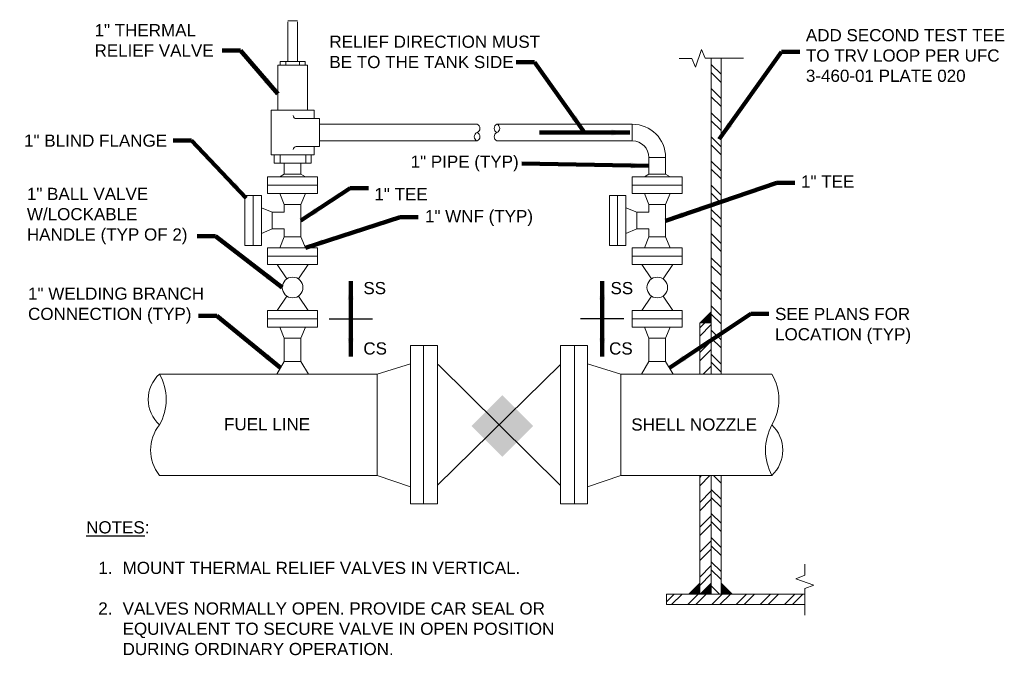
# Model space of a CAD drawing. Header units: inches. Extents: x -733 to 351, y 207 to 373.
# Tile 3 of 5: x 82.17 to 92.28, y 257.06 to 263.59. Entities that reach past the tile are written whole.
import ezdxf

# ---------------------------------------------------------------- set-up
doc = ezdxf.new("R2010")
doc.units = ezdxf.units.IN
doc.header["$MEASUREMENT"] = 0
for name, color, linetype, lineweight in [('G-ANNO-MASK', 1, 'Continuous', 0), ('G-ANNO-NOTE', 4, 'Continuous', 30), ('G-ANNO-PATT', 250, 'Continuous', 0), ('G-ANNO-TEXT', 2, 'Continuous', 30), ('M-DETL-LGHT', 3, 'Continuous', 0), ('M-DETL-MEDM', 5, 'Continuous', 0)]:
    doc.layers.add(name, color=color, linetype=linetype, lineweight=lineweight)
doc.styles.add('AEC_AC_40Text-LeftTop_FullScale', font='arial.ttf', dxfattribs={"height": 0.125})
doc.dimstyles.new('AEC_AC_40_Notes_FullScale', dxfattribs={"dimtxt": 0.125, "dimasz": 0.1875, "dimexe": 0.0625, "dimexo": 0.0625, "dimgap": 0.0625, "dimtad": 1, "dimjust": 1, "dimdec": 3, "dimzin": 15, "dimdsep": 46, "dimlunit": 5, "dimtxsty": 'AEC_AC_40Text-LeftTop_FullScale', "dimcen": 0.09, "dimclrd": 256, "dimclre": 256, "dimazin": 2, "dimtfac": 0.7, "dimtdec": 3, "dimtmove": 1, "dimatfit": 1, "dimfxl": 1, "dimfrac": 1, "dimtolj": 1, "dimtzin": 15, "dimlwd": 30, "dimlwe": 30, "dimarcsym": 0})

# ---------------------------------------------------------------- blocks, each defined once
blk = doc.blocks.new('DBB 6')
at = {"extrusion": (0, 0, -1)}
blk.add_hatch(color=256, dxfattribs=at).paths.add_polyline_path([(5.02, -2.233), (2.876, -0.089), (5.02, 2.056), (7.165, -0.089)])
for p, q in [((-10.5, 5.5), (-10.5, -5.5)), ((-10.5, 5.5), (-9.516, 5.5)), ((-9.516, 5.5), (-9.516, -5.5)), ((-0.972, 5.5), (-0.972, -5.5)), ((-0.972, 5.5), (0.012, 5.5)), ((0, 5.5), (0, -5.5)), ((-0.972, 4.192), (-9.516, -4.192)), ((-9.476, 4.192), (-1.012, -4.192)), ((-9.516, -5.5), (-10.5, -5.5)), ((0.012, -5.5), (-0.972, -5.5))]:
    blk.add_line(p, q)

msp = doc.modelspace()

# ---------------------------------------------------------------- hatches: boundary and pattern name
at = {"layer": 'G-ANNO-PATT'}
h = msp.add_hatch(dxfattribs=at)
h.set_pattern_fill('ANSI32', color=256, style=0, pattern_type=2)
h.set_pattern_definition([(135, (-128.38119, -168.03409), (-0.12404138, -0.12404138), []), (135, (-128.38119, -167.9514), (-0.12404138, -0.12404138), [])])
h.paths.add_polyline_path([(89.37209, 263.19687), (89.2714, 263.19642), (89.2714, 259.95205), (89.37209, 259.95205)])
h = msp.add_hatch(dxfattribs=at)
h.set_pattern_fill('ANSI32', color=256, style=0, pattern_type=2)
h.set_pattern_definition([(45, (-51.33146, 164.80089), (-0.12816169, 0.12816169), []), (45, (-51.24602, 164.80089), (-0.12816169, 0.12816169), [])])
h.paths.add_polyline_path([(89.2714, 260.47991), (89.15275, 260.47991), (89.15275, 259.95205), (89.2714, 259.95205)])
h.paths.add_polyline_path([(89.2714, 258.91023), (89.15275, 258.91023), (89.15275, 257.75092), (89.2714, 257.75092)])
h = msp.add_hatch(dxfattribs=at)
h.set_pattern_fill('ANSI32', color=256, style=0, pattern_type=2)
h.set_pattern_definition([(135, (-2198.86484, -3180.41732), (-0.124041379, -0.124041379), []), (135, (-2198.86484, -3180.33463), (-0.124041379, -0.124041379), [])])
h.paths.add_polyline_path([(89.37209, 258.91023), (89.2714, 258.91023), (89.2714, 257.69179), (89.37209, 257.69179)])
h = msp.add_hatch(dxfattribs=at)
h.set_pattern_fill('ANSI32', color=256, style=0, pattern_type=2)
h.set_pattern_definition([(45, (-2198.8609, -3180.41732), (-0.124041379, 0.124041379), []), (45, (-2198.77821, -3180.41732), (-0.124041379, 0.124041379), [])])
h.paths.add_polyline_path([(90.23338, 257.69179), (88.80997, 257.69179), (88.80997, 257.58471), (90.23362, 257.58471)])
at = {"layer": 'M-DETL-LGHT', "linetype": 'Continuous', "extrusion": (0, 0, -1)}
for points in [[(-89.2714, 260.47991), (-89.2714, 260.59241), (-89.1589, 260.47991)], [(-89.15275, 257.69179), (-89.15275, 257.80429), (-89.04025, 257.69179)], [(-89.2714, 257.69179), (-89.2714, 257.80429), (-89.1589, 257.69179)], [(-89.48459, 257.69179), (-89.37209, 257.80429), (-89.37209, 257.69179)]]:
    msp.add_hatch(color=256, dxfattribs=at).paths.add_polyline_path(points)

# ---------------------------------------------------------------- linework, layer by layer
at = {"layer": 'G-ANNO-MASK'}
for p, q in [((89.17201, 263.28736), (89.10873, 263.10365)), ((89.20999, 263.19615), (89.17201, 263.28736)), ((88.94237, 263.19466), (89.07213, 263.19526)), ((89.10873, 263.10365), (89.07202, 263.19554)), ((89.20999, 263.19615), (89.60183, 263.19789)), ((90.23237, 257.88643), (90.23157, 258.0009)), ((90.23237, 257.88643), (90.14115, 257.84845)), ((90.14115, 257.84845), (90.32486, 257.78517)), ((90.32486, 257.78517), (90.23297, 257.74846)), ((90.23386, 257.47627), (90.23326, 257.74857))]:
    msp.add_line(p, q, dxfattribs=at)
at = {"layer": 'G-ANNO-NOTE'}
for p, q in [((85.34514, 260.51858), (85.79081, 260.51858)), ((88.37455, 260.51858), (87.92887, 260.51858))]:
    msp.add_line(p, q, dxfattribs=at)
at = {"layer": 'M-DETL-LGHT', "linetype": 'Continuous'}
for p, q in [((89.2714, 259.95205), (89.2714, 263.19642)), ((89.37209, 259.95205), (89.37209, 263.19687)), ((89.2714, 260.59241), (89.1589, 260.47991)), ((89.15275, 260.47991), (89.2714, 260.47991)), ((89.15275, 259.95205), (89.15275, 260.47991)), ((89.15275, 257.69179), (89.15275, 258.91023)), ((89.2714, 257.69179), (89.2714, 258.91023)), ((89.37209, 257.69179), (89.37209, 258.91023)), ((89.15275, 257.80429), (89.04025, 257.69179)), ((89.2714, 257.80429), (89.1589, 257.69179)), ((89.37209, 257.80429), (89.48459, 257.69179)), ((88.80997, 257.69179), (90.23338, 257.69179)), ((88.80997, 257.58471), (88.80997, 257.69179)), ((88.80997, 257.58471), (90.23362, 257.58471))]:
    msp.add_line(p, q, dxfattribs=at)
at = {"layer": 'M-DETL-LGHT'}
for p, q in [((86.18358, 258.61766), (86.18358, 260.24461)), ((86.18358, 260.24461), (86.31678, 260.24461)), ((87.86803, 260.24461), (87.86803, 258.61766)), ((87.86803, 258.61766), (87.86803, 260.24461)), ((88.00123, 260.24461), (87.86803, 260.24461)), ((87.86803, 260.24461), (87.86803, 258.61766)), ((87.86803, 258.61766), (87.86803, 260.24461)), ((88.00123, 258.61766), (88.00123, 260.24461)), ((85.84106, 259.95205), (86.18358, 260.05903)), ((88.34375, 259.95205), (88.00123, 260.05903)), ((83.60313, 259.95205), (85.84106, 259.95205)), ((85.84106, 258.91023), (85.84106, 259.95205)), ((88.34375, 259.95205), (89.89324, 259.95205)), ((88.34375, 258.91023), (88.34375, 259.95205)), ((83.60313, 258.91023), (85.84106, 258.91023)), ((85.84106, 258.91023), (86.18358, 258.79394)), ((88.34375, 258.91023), (88.00123, 258.79394)), ((88.34375, 258.91023), (89.89324, 258.91023)), ((86.18358, 258.61766), (86.31678, 258.61766)), ((88.00123, 258.61766), (87.86803, 258.61766))]:
    msp.add_line(p, q, dxfattribs=at)
for centre, radius, start, end in [((83.84152, 259.69159), 0.35308, 132.467216, 227.532784), ((83.15472, 259.69159), 0.51856, 329.850249, 30.149751), ((89.46228, 259.69159), 0.50355, 328.853176, 31.146824), ((83.93052, 259.17068), 0.41836, 141.496111, 218.503889), ((90.38816, 259.17068), 0.55927, 152.244032, 207.755968), ((89.64642, 259.17068), 0.35883, 313.460879, 46.539121)]:
    msp.add_arc(centre, radius, start, end, dxfattribs=at)
at = {"layer": 'M-DETL-MEDM'}
for p, q in [((85.02242, 263.58208), (84.92066, 263.58208)), ((84.92066, 263.57246), (84.92066, 263.16311)), ((85.02242, 263.57246), (85.02242, 263.16311)), ((85.10182, 263.16311), (84.84327, 263.16311)), ((84.84327, 263.16311), (84.84327, 263.12744)), ((84.90207, 263.16311), (84.90207, 263.12744)), ((85.04302, 263.16311), (85.04302, 263.12744)), ((85.10182, 263.16311), (85.10182, 263.12744)), ((85.12418, 263.12744), (84.81891, 263.12744)), ((84.81891, 263.12744), (84.81891, 262.66218)), ((85.12418, 263.12744), (85.12418, 262.66218)), ((85.19286, 262.66218), (84.75022, 262.66218)), ((84.75022, 262.66218), (84.75022, 262.20332)), ((85.19286, 262.66218), (85.19286, 262.5775)), ((85.24675, 262.5775), (85.00782, 262.5775)), ((85.24675, 262.5775), (85.24675, 262.28991)), ((85.24675, 262.51924), (86.86597, 262.51924)), ((87.07, 262.51924), (88.46027, 262.51924)), ((88.46027, 262.51924), (88.46027, 262.34817)), ((85.24675, 262.34817), (86.86597, 262.34817)), ((87.07, 262.34817), (88.46027, 262.34817)), ((85.24675, 262.28991), (85.00781, 262.28991)), ((85.19286, 262.28991), (85.19286, 262.20332)), ((85.19286, 262.20332), (84.75022, 262.20332)), ((84.78075, 262.20332), (84.78075, 262.11759)), ((84.78075, 262.20332), (84.78075, 262.11759)), ((84.84201, 262.20332), (84.84201, 262.11759)), ((85.10842, 262.20332), (85.10842, 262.11759)), ((85.16233, 262.20332), (85.16233, 262.11759)), ((88.63135, 262.17709), (88.80243, 262.17709)), ((88.63135, 262.00711), (88.63135, 262.17709)), ((88.80243, 262.00711), (88.80243, 262.17709)), ((85.16233, 262.11759), (84.78075, 262.11759)), ((84.886, 262.00711), (84.886, 262.11759)), ((85.05708, 262.00711), (85.05708, 262.11759)), ((84.71493, 261.9778), (84.71493, 261.80672)), ((84.71493, 261.9778), (85.22816, 261.9778)), ((84.886, 262.00711), (84.83871, 261.9778)), ((84.886, 262.00711), (85.05708, 262.00711)), ((85.05708, 262.00711), (85.10437, 261.9778)), ((85.22816, 261.9778), (85.22816, 261.80672)), ((88.46027, 261.9778), (88.46027, 261.80672)), ((88.46027, 261.9778), (88.9735, 261.9778)), ((88.63135, 262.00711), (88.58406, 261.9778)), ((88.63135, 262.00711), (88.80243, 262.00711)), ((88.80243, 262.00711), (88.84972, 261.9778)), ((88.9735, 261.9778), (88.9735, 261.80672)), ((84.71493, 261.89226), (85.22816, 261.89226)), ((88.46027, 261.89226), (88.9735, 261.89226)), ((84.47895, 261.27201), (84.47895, 261.78524)), ((84.47895, 261.78524), (84.65003, 261.78524)), ((84.56449, 261.27201), (84.56449, 261.78524)), ((84.65003, 261.27201), (84.65003, 261.78524)), ((84.71493, 261.80672), (85.22816, 261.80672)), ((84.886, 261.69455), (84.83871, 261.80672)), ((85.05708, 261.69455), (85.10437, 261.80672)), ((88.2243, 261.27201), (88.2243, 261.78524)), ((88.2243, 261.78524), (88.39538, 261.78524)), ((88.30984, 261.27201), (88.30984, 261.78524)), ((88.39538, 261.27201), (88.39538, 261.78524)), ((88.46027, 261.80672), (88.9735, 261.80672)), ((88.63135, 261.69455), (88.58406, 261.80672)), ((88.80243, 261.69455), (88.84972, 261.80672)), ((84.7622, 261.61416), (84.65003, 261.66146)), ((84.886, 261.69455), (85.05708, 261.69455)), ((84.886, 261.61416), (84.886, 261.69455)), ((85.05708, 261.3627), (85.05708, 261.69455)), ((88.50755, 261.61416), (88.39538, 261.66146)), ((88.63135, 261.69455), (88.80243, 261.69455)), ((88.63135, 261.61416), (88.63135, 261.69455)), ((88.80243, 261.3627), (88.80243, 261.69455)), ((84.7622, 261.44308), (84.7622, 261.61416)), ((84.886, 261.61416), (84.7622, 261.61416)), ((88.50755, 261.44308), (88.50755, 261.61416)), ((88.63135, 261.61416), (88.50755, 261.61416)), ((84.7622, 261.44308), (84.65003, 261.39579)), ((84.886, 261.44308), (84.7622, 261.44308)), ((84.886, 261.3627), (84.886, 261.44308)), ((88.50755, 261.44308), (88.39538, 261.39579)), ((88.63135, 261.44308), (88.50755, 261.44308)), ((88.63135, 261.3627), (88.63135, 261.44308)), ((84.886, 261.3627), (84.83871, 261.25053)), ((84.886, 261.3627), (85.05708, 261.3627)), ((85.05708, 261.3627), (85.10437, 261.25053)), ((88.63135, 261.3627), (88.58406, 261.25053)), ((88.63135, 261.3627), (88.80243, 261.3627)), ((88.80243, 261.3627), (88.84972, 261.25053)), ((84.47895, 261.27201), (84.65003, 261.27201)), ((84.71493, 261.25053), (85.22816, 261.25053)), ((84.71493, 261.25053), (84.71493, 261.07945)), ((84.83871, 261.25053), (85.10437, 261.25053)), ((85.22816, 261.25053), (85.22816, 261.07945)), ((88.2243, 261.27201), (88.39538, 261.27201)), ((88.46027, 261.25053), (88.9735, 261.25053)), ((88.46027, 261.25053), (88.46027, 261.07945)), ((88.58406, 261.25053), (88.84972, 261.25053)), ((88.9735, 261.25053), (88.9735, 261.07945)), ((84.71493, 261.16499), (85.22816, 261.16499)), ((88.46027, 261.16499), (88.9735, 261.16499)), ((84.71493, 261.07945), (85.22816, 261.07945)), ((84.91235, 260.92998), (84.81205, 261.07945)), ((85.13103, 261.07945), (85.03073, 260.92998)), ((88.46027, 261.07945), (88.9735, 261.07945)), ((88.6577, 260.92998), (88.5574, 261.07945)), ((88.87638, 261.07945), (88.77608, 260.92998)), ((84.91235, 260.75359), (84.81205, 260.60412)), ((85.13103, 260.60412), (85.03073, 260.75359)), ((88.6577, 260.75359), (88.5574, 260.60412)), ((88.87638, 260.60412), (88.77608, 260.75359)), ((84.71493, 260.60412), (84.71493, 260.43304)), ((84.71493, 260.60412), (85.22816, 260.60412)), ((84.71493, 260.51858), (85.22816, 260.51858)), ((85.22816, 260.60412), (85.22816, 260.43304)), ((88.46027, 260.60412), (88.46027, 260.43304)), ((88.46027, 260.60412), (88.9735, 260.60412)), ((88.46027, 260.51858), (88.9735, 260.51858)), ((88.9735, 260.60412), (88.9735, 260.43304)), ((84.71493, 260.43304), (85.22816, 260.43304)), ((84.886, 260.32087), (84.83871, 260.43304)), ((85.05708, 260.32087), (85.10437, 260.43304)), ((88.46027, 260.43304), (88.9735, 260.43304)), ((88.63135, 260.32087), (88.58406, 260.43304)), ((88.80243, 260.32087), (88.84972, 260.43304)), ((84.886, 260.32087), (84.886, 260.08227)), ((84.886, 260.32087), (85.05708, 260.32087)), ((85.05708, 260.32087), (85.05708, 260.08227)), ((88.63135, 260.08227), (88.63135, 260.32087)), ((88.80243, 260.32087), (88.63135, 260.32087)), ((88.80243, 260.08227), (88.80243, 260.32087)), ((84.80876, 259.95205), (84.886, 260.08227)), ((84.886, 260.08227), (85.05708, 260.08227)), ((85.13432, 259.95205), (85.05708, 260.08227)), ((88.5541, 259.95205), (88.63135, 260.08227)), ((88.63135, 260.08227), (88.80243, 260.08227)), ((88.87967, 259.95205), (88.80243, 260.08227))]:
    msp.add_line(p, q, dxfattribs=at)
for centre in [(84.97154, 260.84178), (88.71689, 260.84178)]:
    msp.add_circle(centre, 0.10622, dxfattribs=at)
for centre, radius, start, end in [((85.00782, 262.60825), 0.03075, 178.465953, 273.278694), ((86.88314, 262.39093), 0.04608, 111.862592, 248.137408), ((86.84881, 262.47647), 0.04608, 291.862592, 68.137408), ((86.84881, 262.39093), 0.04608, 291.862592, 68.137408), ((87.08716, 262.47647), 0.04608, 111.862592, 248.137408), ((87.08716, 262.39093), 0.04608, 111.862592, 248.137408), ((87.05284, 262.47647), 0.04608, 291.862592, 68.137408), ((88.46027, 262.17709), 0.34215, 0, 90), ((88.46027, 262.17709), 0.17108, 0, 90), ((85.00782, 262.25916), 0.03075, 86.721306, 181.534047)]:
    msp.add_arc(centre, radius, start, end, dxfattribs=at)

# ---------------------------------------------------------------- block references
at = {"layer": 'M-DETL-LGHT', "xscale": 0.1479046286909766, "yscale": 0.1479046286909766, "zscale": 0.1479046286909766}
msp.add_blockref('DBB 6', (87.86803, 259.43114), dxfattribs=at)

# ---------------------------------------------------------------- texts
at = {"layer": 'G-ANNO-NOTE', "char_height": 0.125, "attachment_point": 7, "style": 'AEC_AC_40Text-LeftTop_FullScale'}
for s, insert, width in [('1" THERMAL RELIEF VALVE', (82.93697, 263.21422), 1.3923276), ('RELIEF DIRECTION MUST BE TO THE TANK SIDE', (85.34937, 263.09416), 2.2912858), ('ADD SECOND TEST TEE TO TRV LOOP PER UFC 3-460-01 PLATE 020', (90.2432, 262.95279), 2.0624341), ('1" BALL VALVE W/LOCKABLE HANDLE (TYP OF 2)', (82.24192, 261.28643), 1.6846742), ('1" WELDING BRANCH CONNECTION (TYP)', (82.25389, 260.47023), 1.9047831), ('SEE PLANS FOR LOCATION (TYP)', (89.92645, 260.26109), 2.0052081)]:
    msp.add_mtext(s, dxfattribs=dict(at, insert=insert, width=width))
at = {"layer": 'G-ANNO-NOTE', "char_height": 0.125, "style": 'AEC_AC_40Text-LeftTop_FullScale'}
for s, insert, attachment_point in [('1" BLIND FLANGE', (82.2132, 262.28641), 7), ('1" PIPE (TYP)', (86.18331, 262.03422), 7), ('1" TEE', (90.19327, 261.93049), 4), ('1" TEE', (85.81146, 261.80085), 4), ('1" WNF (TYP)', (86.33091, 261.55564), 4), ('SS', (85.69779, 260.8981), 1), ('SS', (88.23627, 260.8981), 1), ('CS', (85.69779, 260.27807), 1), ('CS', (88.22146, 260.27807), 1), ('FUEL LINE', (84.26753, 259.49927), 1), ('SHELL NOZZLE', (88.44991, 259.4968), 1)]:
    msp.add_mtext(s, dxfattribs=dict(at, insert=insert, attachment_point=attachment_point))
at = {"layer": 'G-ANNO-TEXT', "insert": (82.85023, 258.44026), "char_height": 0.125, "width": 4.9100618, "attachment_point": 1, "style": 'AEC_AC_40Text-LeftTop_FullScale'}
msp.add_mtext('{\\LNOTES}:  \\P\\P\\pi-0.25,l0.375,t0.375;1.^IMOUNT THERMAL RELIEF VALVES IN VERTICAL.\\P\\pi0,l0,tz;\\P\\pi-0.25,l0.375,t0.375;2.^IVALVES NORMALLY OPEN. PROVIDE CAR SEAL OR EQUIVALENT TO SECURE VALVE IN OPEN POSITION DURING ORDINARY OPERATION.', dxfattribs=at)

# ---------------------------------------------------------------- leaders
at = {"layer": 'G-ANNO-NOTE', "lineweight": 30, "annotation_type": 0, "has_hookline": 1}
for points, hookline_direction, text_width in [([(84.81891, 262.83121), (84.4349, 263.27677), (84.2474, 263.27677)], 1, 1.19978), ([(89.35399, 262.36406), (89.9932, 263.26263), (90.1807, 263.26263)], 0, 2.03786), ([(87.96983, 262.4337), (87.45434, 263.15712), (87.26684, 263.15712)], 1, 2.14632), ([(84.49563, 261.76054), (83.93205, 262.35105), (83.74455, 262.35105)], 1, 1.44074), ([(88.63135, 262.0921), (87.32434, 262.11615)], 1, 1.08467), ([(85.05708, 261.52862), (85.56146, 261.86363), (85.74896, 261.86363)], 0, 0.51884), ([(88.80243, 261.52742), (89.94327, 261.91819), (90.13077, 261.91819)], 0, 0.51884), ([(85.10437, 261.25053), (86.07466, 261.56385), (86.26216, 261.56385)], 0, 1.08433), ([(84.86532, 260.84178), (84.17907, 261.36842), (83.99157, 261.36842)], 1, 1.62918), ([(84.84693, 260.0164), (84.19343, 260.55222), (84.00593, 260.55222)], 1, 1.77541), ([(88.84105, 260.01716), (89.67645, 260.57094), (89.86395, 260.57094)], 0, 1.37798)]:
    msp.add_leader(points, dimstyle='AEC_AC_40_Notes_FullScale', override={"dimtad": 0, "dimclrd": 0, "dimlwd": 65534}, dxfattribs=dict(at, hookline_direction=hookline_direction, text_width=text_width))
at = {"layer": 'G-ANNO-NOTE', "lineweight": 30}
msp.add_leader([(88.43339, 262.4337), (87.50627, 262.4337)], dimstyle='AEC_AC_40_Notes_FullScale', override={"dimclrd": 0, "dimlwd": 65534}, dxfattribs=at)
at = {"layer": 'G-ANNO-NOTE'}
for points in [[(85.56797, 260.90577), (85.56797, 260.51858)], [(88.15171, 260.90577), (88.15171, 260.51858)], [(85.56797, 260.13139), (85.56797, 260.51858)], [(88.15171, 260.13139), (88.15171, 260.51858)]]:
    msp.add_leader(points, dimstyle='AEC_AC_40_Notes_FullScale', override={"dimclrd": 0, "dimlwd": 65534}, dxfattribs=at)

doc.saveas('drawing.dxf')
